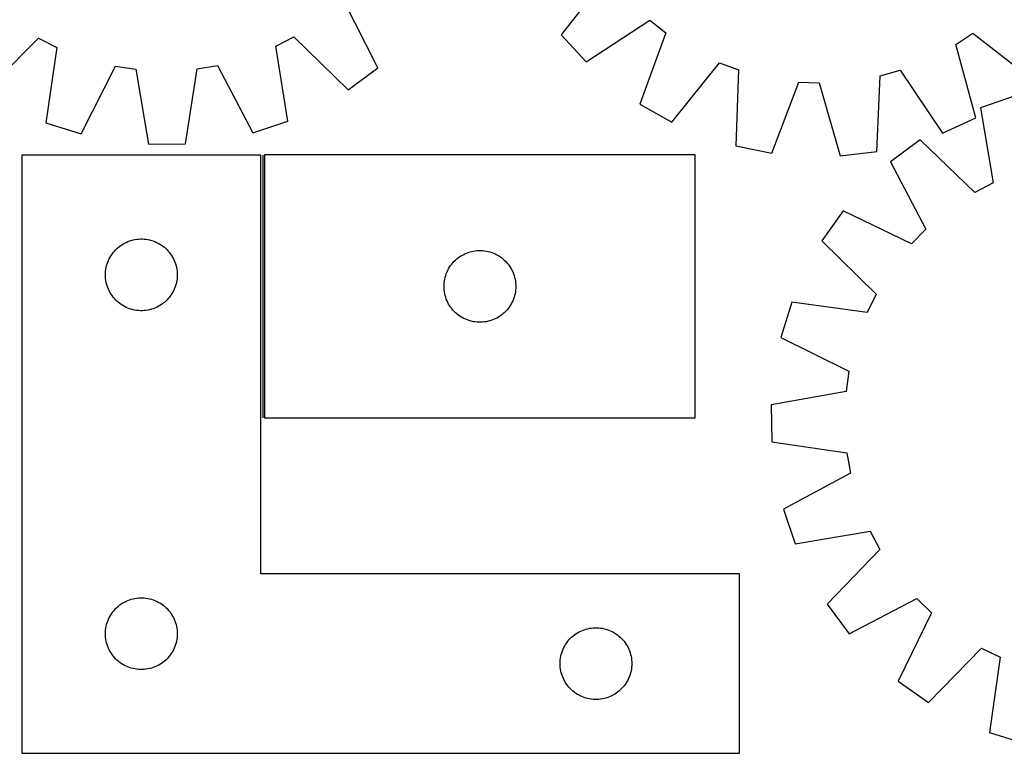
# Model space of a CAD drawing. Header units: millimetres. Extents: x 7 to 1493, y 7 to 2993.
# Tile 6 of 13: x 287 to 698, y 2116 to 2422. Entities that reach past the tile are written whole.
import ezdxf

# ---------------------------------------------------------------- set-up
doc = ezdxf.new("R2010")
doc.units = ezdxf.units.MM
doc.layers.add('COMMON', color=5, linetype='CONTINUOUS', true_color=0x0000ff)
doc.layers.add('CUT', color=7, linetype='CONTINUOUS', true_color=0x000000)

msp = doc.modelspace()

# ---------------------------------------------------------------- linework, layer by layer
at = {"layer": 'COMMON'}
msp.add_line((388.492524, 2365.574297), (388.492524, 2255.754668), dxfattribs=at)
at = {"layer": 'CUT'}
for p, q in [((532.824963, 2440.96918), (513.259537, 2415.945813)), ((436.642159, 2402.049624), (422.200001, 2430.340945)), ((523.686338, 2404.631558), (550.221092, 2422.092416)), ((550.221092, 2422.092416), (556.946557, 2416.773817)), ((513.259537, 2415.945813), (523.686338, 2404.631558)), ((556.946557, 2416.773817), (546.071377, 2386.929133)), ((678.182136, 2411.825064), (685.318706, 2416.577823)), ((685.318706, 2416.577823), (710.342073, 2397.012398)), ((272.370935, 2391.974956), (294.814708, 2414.452764)), ((294.814708, 2414.452764), (302.47878, 2410.608108)), ((393.912266, 2411.18185), (401.527486, 2415.122383)), ((401.527486, 2415.122383), (424.251575, 2392.928002)), ((686.588709, 2381.193311), (678.182136, 2411.825064)), ((302.47878, 2410.608108), (297.880033, 2379.178404)), ((398.905076, 2379.812333), (393.912266, 2411.18185)), ((559.484151, 2379.390695), (579.324499, 2404.196648)), ((579.324499, 2404.196648), (587.364334, 2401.216643)), ((312.542583, 2374.515767), (326.941854, 2402.828939)), ((326.941854, 2402.828939), (335.418884, 2401.540783)), ((335.418884, 2401.540783), (340.757529, 2370.228267)), ((356.143276, 2370.324812), (361.088546, 2401.701859)), ((361.088546, 2401.701859), (369.548742, 2403.096296)), ((369.548742, 2403.096296), (384.302194, 2374.966056)), ((424.251575, 2392.928002), (436.642159, 2402.049624)), ((587.364334, 2401.216643), (586.243938, 2369.472045)), ((646.597601, 2398.798781), (654.853567, 2401.113603)), ((654.853567, 2401.113603), (672.606154, 2374.773132)), ((601.329749, 2366.44734), (612.533581, 2396.170208)), ((612.533581, 2396.170208), (621.100791, 2395.820501)), ((621.100791, 2395.820501), (629.844851, 2365.283373)), ((645.126995, 2367.068479), (646.597601, 2398.798781)), ((703.036828, 2390.331105), (688.475215, 2385.362202)), ((546.071377, 2386.929133), (559.484151, 2379.390695)), ((688.475215, 2385.362202), (693.731637, 2354.035779)), ((297.880033, 2379.178404), (312.542583, 2374.515767)), ((384.302194, 2374.966056), (398.905076, 2379.812333)), ((672.606154, 2374.773132), (686.588709, 2381.193311)), ((663.239903, 2372.033856), (650.926462, 2362.808363)), ((686.149823, 2350.031349), (663.239903, 2372.033856)), ((340.757529, 2370.228267), (356.143276, 2370.324812)), ((586.243938, 2369.472045), (601.329749, 2366.44734)), ((629.844851, 2365.283373), (645.126995, 2367.068479)), ((387.742524, 2365.574297), (287.742524, 2365.574297)), ((287.742524, 2365.574297), (287.742524, 2115.574297)), ((387.742524, 2190.574297), (387.742524, 2365.574297)), ((569.242525, 2365.754668), (389.242525, 2365.754668)), ((389.242525, 2365.754668), (389.242525, 2255.754668)), ((569.242525, 2255.754668), (569.242525, 2365.754668)), ((650.926462, 2362.808363), (665.606013, 2334.639488)), ((693.731637, 2354.035779), (686.149823, 2350.031349)), ((631.044939, 2342.334212), (622.184995, 2329.755184)), ((659.632716, 2328.488139), (631.044939, 2342.334212)), ((665.606013, 2334.639488), (659.632716, 2328.488139)), ((331.383808, 2329.159831), (332.091605, 2329.469156)), ((332.091605, 2329.469156), (332.814388, 2329.741635)), ((332.814388, 2329.741635), (333.550239, 2329.976545)), ((333.550239, 2329.976545), (334.297208, 2330.173262)), ((334.297208, 2330.173262), (335.053313, 2330.331266)), ((335.053313, 2330.331266), (335.816549, 2330.450137)), ((335.816549, 2330.450137), (336.584892, 2330.52956)), ((336.584892, 2330.52956), (337.356305, 2330.569324)), ((337.356305, 2330.569324), (338.128743, 2330.569324)), ((338.128743, 2330.569324), (338.900156, 2330.52956)), ((338.900156, 2330.52956), (339.668499, 2330.450137)), ((339.668499, 2330.450137), (340.431735, 2330.331266)), ((340.431735, 2330.331266), (341.18784, 2330.173262)), ((341.18784, 2330.173262), (341.934808, 2329.976545)), ((341.934808, 2329.976545), (342.67066, 2329.741635)), ((342.67066, 2329.741635), (343.393442, 2329.469156)), ((343.393442, 2329.469156), (344.10124, 2329.159831)), ((622.184995, 2329.755184), (644.850739, 2307.501223)), ((325.980727, 2324.883439), (326.475545, 2325.476579)), ((326.475545, 2325.476579), (327.000241, 2326.043459)), ((327.000241, 2326.043459), (327.553424, 2326.582577)), ((327.553424, 2326.582577), (328.133626, 2327.092503)), ((328.133626, 2327.092503), (328.73931, 2327.571885)), ((328.73931, 2327.571885), (329.368868, 2328.019452)), ((329.368868, 2328.019452), (330.020632, 2328.434016)), ((330.020632, 2328.434016), (330.692873, 2328.814479)), ((330.692873, 2328.814479), (331.383808, 2329.159831)), ((344.10124, 2329.159831), (344.792175, 2328.814479)), ((344.792175, 2328.814479), (345.464416, 2328.434016)), ((345.464416, 2328.434016), (346.11618, 2328.019452)), ((346.11618, 2328.019452), (346.745738, 2327.571885)), ((346.745738, 2327.571885), (347.351422, 2327.092503)), ((347.351422, 2327.092503), (347.931624, 2326.582577)), ((347.931624, 2326.582577), (348.484807, 2326.043459)), ((348.484807, 2326.043459), (349.009503, 2325.476579)), ((349.009503, 2325.476579), (349.504321, 2324.883439)), ((475.05024, 2325.156916), (475.797209, 2325.353634)), ((475.797209, 2325.353634), (476.553314, 2325.511638)), ((476.553314, 2325.511638), (477.31655, 2325.630508)), ((477.31655, 2325.630508), (478.084893, 2325.709931)), ((478.084893, 2325.709931), (478.856306, 2325.749695)), ((478.856306, 2325.749695), (479.628744, 2325.749695)), ((479.628744, 2325.749695), (480.400157, 2325.709931)), ((480.400157, 2325.709931), (481.1685, 2325.630508)), ((481.1685, 2325.630508), (481.931736, 2325.511638)), ((481.931736, 2325.511638), (482.687841, 2325.353634)), ((482.687841, 2325.353634), (483.434809, 2325.156916)), ((323.706772, 2320.865578), (323.99777, 2321.581105)), ((323.99777, 2321.581105), (324.325218, 2322.280704)), ((324.325218, 2322.280704), (324.688245, 2322.962518)), ((324.688245, 2322.962518), (325.08589, 2323.62474)), ((325.08589, 2323.62474), (325.517099, 2324.265613)), ((325.517099, 2324.265613), (325.980727, 2324.883439)), ((349.504321, 2324.883439), (349.967949, 2324.265613)), ((349.967949, 2324.265613), (350.399157, 2323.62474)), ((350.399157, 2323.62474), (350.796803, 2322.962518)), ((350.796803, 2322.962518), (351.15983, 2322.280704)), ((351.15983, 2322.280704), (351.487277, 2321.581105)), ((351.487277, 2321.581105), (351.778276, 2320.865578)), ((467.975546, 2320.65695), (468.500242, 2321.223831)), ((468.500242, 2321.223831), (469.053425, 2321.762949)), ((469.053425, 2321.762949), (469.633627, 2322.272875)), ((469.633627, 2322.272875), (470.239311, 2322.752257)), ((470.239311, 2322.752257), (470.868869, 2323.199824)), ((470.868869, 2323.199824), (471.520633, 2323.614388)), ((471.520633, 2323.614388), (472.192874, 2323.99485)), ((472.192874, 2323.99485), (472.883809, 2324.340202)), ((472.883809, 2324.340202), (473.591606, 2324.649528)), ((473.591606, 2324.649528), (474.314389, 2324.922007)), ((474.314389, 2324.922007), (475.05024, 2325.156916)), ((483.434809, 2325.156916), (484.170661, 2324.922007)), ((484.170661, 2324.922007), (484.893443, 2324.649528)), ((484.893443, 2324.649528), (485.601241, 2324.340202)), ((485.601241, 2324.340202), (486.292176, 2323.99485)), ((486.292176, 2323.99485), (486.964417, 2323.614388)), ((486.964417, 2323.614388), (487.616181, 2323.199824)), ((487.616181, 2323.199824), (488.245739, 2322.752257)), ((488.245739, 2322.752257), (488.851423, 2322.272875)), ((488.851423, 2322.272875), (489.431625, 2321.762949)), ((489.431625, 2321.762949), (489.984808, 2321.223831)), ((489.984808, 2321.223831), (490.509504, 2320.65695)), ((322.762413, 2316.346478), (322.822026, 2317.116612)), ((322.822026, 2317.116612), (322.921205, 2317.882655)), ((322.921205, 2317.882655), (323.059689, 2318.642578)), ((323.059689, 2318.642578), (323.237108, 2319.394364)), ((323.237108, 2319.394364), (323.452993, 2320.136019)), ((323.452993, 2320.136019), (323.706772, 2320.865578)), ((351.778276, 2320.865578), (352.032055, 2320.136019)), ((352.032055, 2320.136019), (352.24794, 2319.394364)), ((352.24794, 2319.394364), (352.425359, 2318.642578)), ((352.425359, 2318.642578), (352.563842, 2317.882655)), ((352.563842, 2317.882655), (352.663022, 2317.116612)), ((352.663022, 2317.116612), (352.722635, 2316.346478)), ((465.497771, 2316.761477), (465.825219, 2317.461075)), ((465.825219, 2317.461075), (466.188246, 2318.142889)), ((466.188246, 2318.142889), (466.585891, 2318.805111)), ((466.585891, 2318.805111), (467.0171, 2319.445985)), ((467.0171, 2319.445985), (467.480728, 2320.063811)), ((467.480728, 2320.063811), (467.975546, 2320.65695)), ((490.509504, 2320.65695), (491.004322, 2320.063811)), ((491.004322, 2320.063811), (491.46795, 2319.445985)), ((491.46795, 2319.445985), (491.899158, 2318.805111)), ((491.899158, 2318.805111), (492.296804, 2318.142889)), ((492.296804, 2318.142889), (492.659831, 2317.461075)), ((492.659831, 2317.461075), (492.987278, 2316.761477)), ((322.742524, 2315.574297), (322.762413, 2316.346478)), ((322.762413, 2314.802115), (322.742524, 2315.574297)), ((322.822026, 2314.031982), (322.762413, 2314.802115)), ((322.921205, 2313.265938), (322.822026, 2314.031982)), ((323.059689, 2312.506016), (322.921205, 2313.265938)), ((352.563842, 2313.265938), (352.425359, 2312.506016)), ((352.663022, 2314.031982), (352.563842, 2313.265938)), ((352.722635, 2314.802115), (352.663022, 2314.031982)), ((352.722635, 2316.346478), (352.742524, 2315.574297)), ((352.742524, 2315.574297), (352.722635, 2314.802115)), ((464.322027, 2312.296983), (464.421206, 2313.063027)), ((464.421206, 2313.063027), (464.55969, 2313.822949)), ((464.55969, 2313.822949), (464.737109, 2314.574735)), ((464.737109, 2314.574735), (464.952994, 2315.316391)), ((464.952994, 2315.316391), (465.206773, 2316.04595)), ((465.206773, 2316.04595), (465.497771, 2316.761477)), ((492.987278, 2316.761477), (493.278277, 2316.04595)), ((493.278277, 2316.04595), (493.532056, 2315.316391)), ((493.532056, 2315.316391), (493.747941, 2314.574735)), ((493.747941, 2314.574735), (493.92536, 2313.822949)), ((493.92536, 2313.822949), (494.063843, 2313.063027)), ((494.063843, 2313.063027), (494.163023, 2312.296983)), ((323.237108, 2311.75423), (323.059689, 2312.506016)), ((323.452993, 2311.012574), (323.237108, 2311.75423)), ((323.706772, 2310.283015), (323.452993, 2311.012574)), ((323.99777, 2309.567488), (323.706772, 2310.283015)), ((324.325218, 2308.86789), (323.99777, 2309.567488)), ((324.688245, 2308.186076), (324.325218, 2308.86789)), ((351.15983, 2308.86789), (350.796803, 2308.186076)), ((351.487277, 2309.567488), (351.15983, 2308.86789)), ((351.778276, 2310.283015), (351.487277, 2309.567488)), ((352.032055, 2311.012574), (351.778276, 2310.283015)), ((352.24794, 2311.75423), (352.032055, 2311.012574)), ((352.425359, 2312.506016), (352.24794, 2311.75423)), ((464.242525, 2310.754668), (464.262414, 2311.52685)), ((464.262414, 2309.982487), (464.242525, 2310.754668)), ((464.262414, 2311.52685), (464.322027, 2312.296983)), ((464.322027, 2309.212353), (464.262414, 2309.982487)), ((464.421206, 2308.44631), (464.322027, 2309.212353)), ((494.163023, 2309.212353), (494.063843, 2308.44631)), ((494.163023, 2312.296983), (494.222636, 2311.52685)), ((494.222636, 2309.982487), (494.163023, 2309.212353)), ((494.222636, 2311.52685), (494.242525, 2310.754668)), ((494.242525, 2310.754668), (494.222636, 2309.982487)), ((325.08589, 2307.523854), (324.688245, 2308.186076)), ((325.517099, 2306.88298), (325.08589, 2307.523854)), ((325.980727, 2306.265155), (325.517099, 2306.88298)), ((326.475545, 2305.672015), (325.980727, 2306.265155)), ((327.000241, 2305.105134), (326.475545, 2305.672015)), ((327.553424, 2304.566016), (327.000241, 2305.105134)), ((348.484807, 2305.105134), (347.931624, 2304.566016)), ((349.009503, 2305.672015), (348.484807, 2305.105134)), ((349.504321, 2306.265155), (349.009503, 2305.672015)), ((349.967949, 2306.88298), (349.504321, 2306.265155)), ((350.399157, 2307.523854), (349.967949, 2306.88298)), ((350.796803, 2308.186076), (350.399157, 2307.523854)), ((464.55969, 2307.686387), (464.421206, 2308.44631)), ((464.737109, 2306.934602), (464.55969, 2307.686387)), ((464.952994, 2306.192946), (464.737109, 2306.934602)), ((465.206773, 2305.463387), (464.952994, 2306.192946)), ((465.497771, 2304.74786), (465.206773, 2305.463387)), ((465.825219, 2304.048261), (465.497771, 2304.74786)), ((492.987278, 2304.74786), (492.659831, 2304.048261)), ((493.278277, 2305.463387), (492.987278, 2304.74786)), ((493.532056, 2306.192946), (493.278277, 2305.463387)), ((493.747941, 2306.934602), (493.532056, 2306.192946)), ((493.92536, 2307.686387), (493.747941, 2306.934602)), ((494.063843, 2308.44631), (493.92536, 2307.686387)), ((644.850739, 2307.501223), (641.070668, 2299.805092)), ((328.133626, 2304.05609), (327.553424, 2304.566016)), ((328.73931, 2303.576708), (328.133626, 2304.05609)), ((329.368868, 2303.129142), (328.73931, 2303.576708)), ((330.020632, 2302.714577), (329.368868, 2303.129142)), ((330.692873, 2302.334115), (330.020632, 2302.714577)), ((331.383808, 2301.988763), (330.692873, 2302.334115)), ((332.091605, 2301.679437), (331.383808, 2301.988763)), ((332.814388, 2301.406958), (332.091605, 2301.679437)), ((333.550239, 2301.172049), (332.814388, 2301.406958)), ((334.297208, 2300.975331), (333.550239, 2301.172049)), ((335.053313, 2300.817327), (334.297208, 2300.975331)), ((335.816549, 2300.698457), (335.053313, 2300.817327)), ((336.584892, 2300.619034), (335.816549, 2300.698457)), ((337.356305, 2300.57927), (336.584892, 2300.619034)), ((338.128743, 2300.57927), (337.356305, 2300.57927)), ((338.900156, 2300.619034), (338.128743, 2300.57927)), ((339.668499, 2300.698457), (338.900156, 2300.619034)), ((340.431735, 2300.817327), (339.668499, 2300.698457)), ((341.18784, 2300.975331), (340.431735, 2300.817327)), ((341.934808, 2301.172049), (341.18784, 2300.975331)), ((342.67066, 2301.406958), (341.934808, 2301.172049)), ((343.393442, 2301.679437), (342.67066, 2301.406958)), ((344.10124, 2301.988763), (343.393442, 2301.679437)), ((344.792175, 2302.334115), (344.10124, 2301.988763)), ((345.464416, 2302.714577), (344.792175, 2302.334115)), ((346.11618, 2303.129142), (345.464416, 2302.714577)), ((346.745738, 2303.576708), (346.11618, 2303.129142)), ((347.351422, 2304.05609), (346.745738, 2303.576708)), ((347.931624, 2304.566016), (347.351422, 2304.05609)), ((466.188246, 2303.366447), (465.825219, 2304.048261)), ((466.585891, 2302.704225), (466.188246, 2303.366447)), ((467.0171, 2302.063352), (466.585891, 2302.704225)), ((467.480728, 2301.445526), (467.0171, 2302.063352)), ((467.975546, 2300.852387), (467.480728, 2301.445526)), ((468.500242, 2300.285506), (467.975546, 2300.852387)), ((490.509504, 2300.852387), (489.984808, 2300.285506)), ((491.004322, 2301.445526), (490.509504, 2300.852387)), ((491.46795, 2302.063352), (491.004322, 2301.445526)), ((491.899158, 2302.704225), (491.46795, 2302.063352)), ((492.296804, 2303.366447), (491.899158, 2302.704225)), ((492.659831, 2304.048261), (492.296804, 2303.366447)), ((609.603404, 2304.139381), (605.06423, 2289.438141)), ((641.070668, 2299.805092), (609.603404, 2304.139381)), ((469.053425, 2299.746388), (468.500242, 2300.285506)), ((469.633627, 2299.236462), (469.053425, 2299.746388)), ((470.239311, 2298.75708), (469.633627, 2299.236462)), ((470.868869, 2298.309513), (470.239311, 2298.75708)), ((471.520633, 2297.894949), (470.868869, 2298.309513)), ((472.192874, 2297.514486), (471.520633, 2297.894949)), ((472.883809, 2297.169134), (472.192874, 2297.514486)), ((473.591606, 2296.859809), (472.883809, 2297.169134)), ((474.314389, 2296.58733), (473.591606, 2296.859809)), ((475.05024, 2296.35242), (474.314389, 2296.58733)), ((484.170661, 2296.58733), (483.434809, 2296.35242)), ((484.893443, 2296.859809), (484.170661, 2296.58733)), ((485.601241, 2297.169134), (484.893443, 2296.859809)), ((486.292176, 2297.514486), (485.601241, 2297.169134)), ((486.964417, 2297.894949), (486.292176, 2297.514486)), ((487.616181, 2298.309513), (486.964417, 2297.894949)), ((488.245739, 2298.75708), (487.616181, 2298.309513)), ((488.851423, 2299.236462), (488.245739, 2298.75708)), ((489.431625, 2299.746388), (488.851423, 2299.236462)), ((489.984808, 2300.285506), (489.431625, 2299.746388)), ((475.797209, 2296.155703), (475.05024, 2296.35242)), ((476.553314, 2295.997699), (475.797209, 2296.155703)), ((477.31655, 2295.878828), (476.553314, 2295.997699)), ((478.084893, 2295.799405), (477.31655, 2295.878828)), ((478.856306, 2295.759641), (478.084893, 2295.799405)), ((479.628744, 2295.759641), (478.856306, 2295.759641)), ((480.400157, 2295.799405), (479.628744, 2295.759641)), ((481.1685, 2295.878828), (480.400157, 2295.799405)), ((481.931736, 2295.997699), (481.1685, 2295.878828)), ((482.687841, 2296.155703), (481.931736, 2295.997699)), ((483.434809, 2296.35242), (482.687841, 2296.155703)), ((605.06423, 2289.438141), (633.497486, 2275.277466)), ((633.497486, 2275.277466), (632.280659, 2266.789905)), ((632.280659, 2266.789905), (601.014144, 2261.188139)), ((601.014144, 2261.188139), (601.240065, 2245.803747)), ((389.242525, 2255.754668), (569.242525, 2255.754668)), ((601.240065, 2245.803747), (632.657588, 2241.122505)), ((632.657588, 2241.122505), (634.123118, 2232.674334)), ((634.123118, 2232.674334), (606.117936, 2217.684853)), ((606.117936, 2217.684853), (611.086839, 2203.123241)), ((611.086839, 2203.123241), (642.413262, 2208.379663)), ((642.413262, 2208.379663), (646.417692, 2200.797848)), ((646.417692, 2200.797848), (624.415185, 2177.887928)), ((587.742524, 2190.574297), (387.742524, 2190.574297)), ((587.742524, 2115.574297), (587.742524, 2190.574297)), ((327.553424, 2176.582577), (328.133626, 2177.092503)), ((328.133626, 2177.092503), (328.73931, 2177.571885)), ((328.73931, 2177.571885), (329.368868, 2178.019452)), ((329.368868, 2178.019452), (330.020632, 2178.434016)), ((330.020632, 2178.434016), (330.692873, 2178.814479)), ((330.692873, 2178.814479), (331.383808, 2179.159831)), ((331.383808, 2179.159831), (332.091605, 2179.469156)), ((332.091605, 2179.469156), (332.814388, 2179.741635)), ((332.814388, 2179.741635), (333.550239, 2179.976545)), ((333.550239, 2179.976545), (334.297208, 2180.173262)), ((334.297208, 2180.173262), (335.053313, 2180.331266)), ((335.053313, 2180.331266), (335.816549, 2180.450137)), ((335.816549, 2180.450137), (336.584892, 2180.52956)), ((336.584892, 2180.52956), (337.356305, 2180.569324)), ((337.356305, 2180.569324), (338.128743, 2180.569324)), ((338.128743, 2180.569324), (338.900156, 2180.52956)), ((338.900156, 2180.52956), (339.668499, 2180.450137)), ((339.668499, 2180.450137), (340.431735, 2180.331266)), ((340.431735, 2180.331266), (341.18784, 2180.173262)), ((341.18784, 2180.173262), (341.934808, 2179.976545)), ((341.934808, 2179.976545), (342.67066, 2179.741635)), ((342.67066, 2179.741635), (343.393442, 2179.469156)), ((343.393442, 2179.469156), (344.10124, 2179.159831)), ((344.10124, 2179.159831), (344.792175, 2178.814479)), ((344.792175, 2178.814479), (345.464416, 2178.434016)), ((345.464416, 2178.434016), (346.11618, 2178.019452)), ((346.11618, 2178.019452), (346.745738, 2177.571885)), ((346.745738, 2177.571885), (347.351422, 2177.092503)), ((347.351422, 2177.092503), (347.931624, 2176.582577)), ((624.415185, 2177.887928), (633.640678, 2165.574487)), ((633.640678, 2165.574487), (661.809553, 2180.254039)), ((661.809553, 2180.254039), (667.960902, 2174.280742)), ((324.325218, 2172.280704), (324.688245, 2172.962518)), ((324.688245, 2172.962518), (325.08589, 2173.62474)), ((325.08589, 2173.62474), (325.517099, 2174.265613)), ((325.517099, 2174.265613), (325.980727, 2174.883439)), ((325.980727, 2174.883439), (326.475545, 2175.476579)), ((326.475545, 2175.476579), (327.000241, 2176.043459)), ((327.000241, 2176.043459), (327.553424, 2176.582577)), ((347.931624, 2176.582577), (348.484807, 2176.043459)), ((348.484807, 2176.043459), (349.009503, 2175.476579)), ((349.009503, 2175.476579), (349.504321, 2174.883439)), ((349.504321, 2174.883439), (349.967949, 2174.265613)), ((349.967949, 2174.265613), (350.399157, 2173.62474)), ((350.399157, 2173.62474), (350.796803, 2172.962518)), ((350.796803, 2172.962518), (351.15983, 2172.280704)), ((667.960902, 2174.280742), (654.114829, 2145.692964)), ((323.059689, 2168.642578), (323.237108, 2169.394364)), ((323.237108, 2169.394364), (323.452993, 2170.136019)), ((323.452993, 2170.136019), (323.706772, 2170.865578)), ((323.706772, 2170.865578), (323.99777, 2171.581105)), ((323.99777, 2171.581105), (324.325218, 2172.280704)), ((351.15983, 2172.280704), (351.487277, 2171.581105)), ((351.487277, 2171.581105), (351.778276, 2170.865578)), ((351.778276, 2170.865578), (352.032055, 2170.136019)), ((352.032055, 2170.136019), (352.24794, 2169.394364)), ((352.24794, 2169.394364), (352.425359, 2168.642578)), ((322.742524, 2165.574297), (322.762413, 2166.346478)), ((322.762413, 2164.802115), (322.742524, 2165.574297)), ((322.762413, 2166.346478), (322.822026, 2167.116612)), ((322.822026, 2164.031982), (322.762413, 2164.802115)), ((322.822026, 2167.116612), (322.921205, 2167.882655)), ((322.921205, 2167.882655), (323.059689, 2168.642578)), ((352.425359, 2168.642578), (352.563842, 2167.882655)), ((352.563842, 2167.882655), (352.663022, 2167.116612)), ((352.663022, 2167.116612), (352.722635, 2166.346478)), ((352.722635, 2164.802115), (352.663022, 2164.031982)), ((352.722635, 2166.346478), (352.742524, 2165.574297)), ((352.742524, 2165.574297), (352.722635, 2164.802115)), ((518.133626, 2164.592503), (518.73931, 2165.071885)), ((518.73931, 2165.071885), (519.368868, 2165.519452)), ((519.368868, 2165.519452), (520.020632, 2165.934016)), ((520.020632, 2165.934016), (520.692873, 2166.314479)), ((520.692873, 2166.314479), (521.383808, 2166.659831)), ((521.383808, 2166.659831), (522.091605, 2166.969156)), ((522.091605, 2166.969156), (522.814388, 2167.241635)), ((522.814388, 2167.241635), (523.550239, 2167.476545)), ((523.550239, 2167.476545), (524.297208, 2167.673262)), ((524.297208, 2167.673262), (525.053313, 2167.831266)), ((525.053313, 2167.831266), (525.816549, 2167.950137)), ((525.816549, 2167.950137), (526.584892, 2168.02956)), ((526.584892, 2168.02956), (527.356305, 2168.069324)), ((527.356305, 2168.069324), (528.128743, 2168.069324)), ((528.128743, 2168.069324), (528.900156, 2168.02956)), ((528.900156, 2168.02956), (529.668499, 2167.950137)), ((529.668499, 2167.950137), (530.431735, 2167.831266)), ((530.431735, 2167.831266), (531.18784, 2167.673262)), ((531.18784, 2167.673262), (531.934808, 2167.476545)), ((531.934808, 2167.476545), (532.67066, 2167.241635)), ((532.67066, 2167.241635), (533.393442, 2166.969156)), ((533.393442, 2166.969156), (534.10124, 2166.659831)), ((534.10124, 2166.659831), (534.792175, 2166.314479)), ((534.792175, 2166.314479), (535.464416, 2165.934016)), ((535.464416, 2165.934016), (536.11618, 2165.519452)), ((536.11618, 2165.519452), (536.745738, 2165.071885)), ((536.745738, 2165.071885), (537.351422, 2164.592503)), ((322.921205, 2163.265938), (322.822026, 2164.031982)), ((323.059689, 2162.506016), (322.921205, 2163.265938)), ((323.237108, 2161.75423), (323.059689, 2162.506016)), ((323.452993, 2161.012574), (323.237108, 2161.75423)), ((323.706772, 2160.283015), (323.452993, 2161.012574)), ((352.032055, 2161.012574), (351.778276, 2160.283015)), ((352.24794, 2161.75423), (352.032055, 2161.012574)), ((352.425359, 2162.506016), (352.24794, 2161.75423)), ((352.563842, 2163.265938), (352.425359, 2162.506016)), ((352.663022, 2164.031982), (352.563842, 2163.265938)), ((514.688245, 2160.462518), (515.08589, 2161.12474)), ((515.08589, 2161.12474), (515.517099, 2161.765613)), ((515.517099, 2161.765613), (515.980727, 2162.383439)), ((515.980727, 2162.383439), (516.475545, 2162.976579)), ((516.475545, 2162.976579), (517.000241, 2163.543459)), ((517.000241, 2163.543459), (517.553424, 2164.082577)), ((517.553424, 2164.082577), (518.133626, 2164.592503)), ((537.351422, 2164.592503), (537.931624, 2164.082577)), ((537.931624, 2164.082577), (538.484807, 2163.543459)), ((538.484807, 2163.543459), (539.009503, 2162.976579)), ((539.009503, 2162.976579), (539.504321, 2162.383439)), ((539.504321, 2162.383439), (539.967949, 2161.765613)), ((539.967949, 2161.765613), (540.399157, 2161.12474)), ((540.399157, 2161.12474), (540.796803, 2160.462518)), ((323.99777, 2159.567488), (323.706772, 2160.283015)), ((324.325218, 2158.86789), (323.99777, 2159.567488)), ((324.688245, 2158.186076), (324.325218, 2158.86789)), ((325.08589, 2157.523854), (324.688245, 2158.186076)), ((325.517099, 2156.88298), (325.08589, 2157.523854)), ((325.980727, 2156.265155), (325.517099, 2156.88298)), ((349.967949, 2156.88298), (349.504321, 2156.265155)), ((350.399157, 2157.523854), (349.967949, 2156.88298)), ((350.796803, 2158.186076), (350.399157, 2157.523854)), ((351.15983, 2158.86789), (350.796803, 2158.186076)), ((351.487277, 2159.567488), (351.15983, 2158.86789)), ((351.778276, 2160.283015), (351.487277, 2159.567488)), ((513.059689, 2156.142578), (513.237108, 2156.894364)), ((513.237108, 2156.894364), (513.452993, 2157.636019)), ((513.452993, 2157.636019), (513.706772, 2158.365578)), ((513.706772, 2158.365578), (513.99777, 2159.081105)), ((513.99777, 2159.081105), (514.325218, 2159.780704)), ((514.325218, 2159.780704), (514.688245, 2160.462518)), ((540.796803, 2160.462518), (541.15983, 2159.780704)), ((541.15983, 2159.780704), (541.487277, 2159.081105)), ((541.487277, 2159.081105), (541.778276, 2158.365578)), ((541.778276, 2158.365578), (542.032055, 2157.636019)), ((542.032055, 2157.636019), (542.24794, 2156.894364)), ((542.24794, 2156.894364), (542.425359, 2156.142578)), ((666.693857, 2136.83302), (688.947818, 2159.498765)), ((688.947818, 2159.498765), (696.643949, 2155.718693)), ((326.475545, 2155.672015), (325.980727, 2156.265155)), ((327.000241, 2155.105134), (326.475545, 2155.672015)), ((327.553424, 2154.566016), (327.000241, 2155.105134)), ((328.133626, 2154.05609), (327.553424, 2154.566016)), ((328.73931, 2153.576708), (328.133626, 2154.05609)), ((329.368868, 2153.129142), (328.73931, 2153.576708)), ((330.020632, 2152.714577), (329.368868, 2153.129142)), ((330.692873, 2152.334115), (330.020632, 2152.714577)), ((345.464416, 2152.714577), (344.792175, 2152.334115)), ((346.11618, 2153.129142), (345.464416, 2152.714577)), ((346.745738, 2153.576708), (346.11618, 2153.129142)), ((347.351422, 2154.05609), (346.745738, 2153.576708)), ((347.931624, 2154.566016), (347.351422, 2154.05609)), ((348.484807, 2155.105134), (347.931624, 2154.566016)), ((349.009503, 2155.672015), (348.484807, 2155.105134)), ((349.504321, 2156.265155), (349.009503, 2155.672015)), ((512.742524, 2153.074297), (512.762413, 2153.846478)), ((512.762413, 2152.302115), (512.742524, 2153.074297)), ((512.762413, 2153.846478), (512.822026, 2154.616612)), ((512.822026, 2154.616612), (512.921205, 2155.382655)), ((512.921205, 2155.382655), (513.059689, 2156.142578)), ((542.425359, 2156.142578), (542.563842, 2155.382655)), ((542.563842, 2155.382655), (542.663022, 2154.616612)), ((542.663022, 2154.616612), (542.722635, 2153.846478)), ((542.722635, 2153.846478), (542.742524, 2153.074297)), ((542.742524, 2153.074297), (542.722635, 2152.302115)), ((696.643949, 2155.718693), (692.30966, 2124.251429)), ((331.383808, 2151.988763), (330.692873, 2152.334115)), ((332.091605, 2151.679437), (331.383808, 2151.988763)), ((332.814388, 2151.406958), (332.091605, 2151.679437)), ((333.550239, 2151.172049), (332.814388, 2151.406958)), ((334.297208, 2150.975331), (333.550239, 2151.172049)), ((335.053313, 2150.817327), (334.297208, 2150.975331)), ((335.816549, 2150.698457), (335.053313, 2150.817327)), ((336.584892, 2150.619034), (335.816549, 2150.698457)), ((337.356305, 2150.57927), (336.584892, 2150.619034)), ((338.128743, 2150.57927), (337.356305, 2150.57927)), ((338.900156, 2150.619034), (338.128743, 2150.57927)), ((339.668499, 2150.698457), (338.900156, 2150.619034)), ((340.431735, 2150.817327), (339.668499, 2150.698457)), ((341.18784, 2150.975331), (340.431735, 2150.817327)), ((341.934808, 2151.172049), (341.18784, 2150.975331)), ((342.67066, 2151.406958), (341.934808, 2151.172049)), ((343.393442, 2151.679437), (342.67066, 2151.406958)), ((344.10124, 2151.988763), (343.393442, 2151.679437)), ((344.792175, 2152.334115), (344.10124, 2151.988763)), ((512.822026, 2151.531982), (512.762413, 2152.302115)), ((512.921205, 2150.765938), (512.822026, 2151.531982)), ((513.059689, 2150.006016), (512.921205, 2150.765938)), ((513.237108, 2149.25423), (513.059689, 2150.006016)), ((513.452993, 2148.512574), (513.237108, 2149.25423)), ((513.706772, 2147.783015), (513.452993, 2148.512574)), ((542.032055, 2148.512574), (541.778276, 2147.783015)), ((542.24794, 2149.25423), (542.032055, 2148.512574)), ((542.425359, 2150.006016), (542.24794, 2149.25423)), ((542.563842, 2150.765938), (542.425359, 2150.006016)), ((542.663022, 2151.531982), (542.563842, 2150.765938)), ((542.722635, 2152.302115), (542.663022, 2151.531982)), ((513.99777, 2147.067488), (513.706772, 2147.783015)), ((514.325218, 2146.36789), (513.99777, 2147.067488)), ((514.688245, 2145.686076), (514.325218, 2146.36789)), ((515.08589, 2145.023854), (514.688245, 2145.686076)), ((515.517099, 2144.38298), (515.08589, 2145.023854)), ((515.980727, 2143.765155), (515.517099, 2144.38298)), ((539.967949, 2144.38298), (539.504321, 2143.765155)), ((540.399157, 2145.023854), (539.967949, 2144.38298)), ((540.796803, 2145.686076), (540.399157, 2145.023854)), ((541.15983, 2146.36789), (540.796803, 2145.686076)), ((541.487277, 2147.067488), (541.15983, 2146.36789)), ((541.778276, 2147.783015), (541.487277, 2147.067488)), ((654.114829, 2145.692964), (666.693857, 2136.83302)), ((516.475545, 2143.172015), (515.980727, 2143.765155)), ((517.000241, 2142.605134), (516.475545, 2143.172015)), ((517.553424, 2142.066016), (517.000241, 2142.605134)), ((518.133626, 2141.55609), (517.553424, 2142.066016)), ((518.73931, 2141.076708), (518.133626, 2141.55609)), ((519.368868, 2140.629142), (518.73931, 2141.076708)), ((520.020632, 2140.214577), (519.368868, 2140.629142)), ((520.692873, 2139.834115), (520.020632, 2140.214577)), ((535.464416, 2140.214577), (534.792175, 2139.834115)), ((536.11618, 2140.629142), (535.464416, 2140.214577)), ((536.745738, 2141.076708), (536.11618, 2140.629142)), ((537.351422, 2141.55609), (536.745738, 2141.076708)), ((537.931624, 2142.066016), (537.351422, 2141.55609)), ((538.484807, 2142.605134), (537.931624, 2142.066016)), ((539.009503, 2143.172015), (538.484807, 2142.605134)), ((539.504321, 2143.765155), (539.009503, 2143.172015)), ((521.383808, 2139.488763), (520.692873, 2139.834115)), ((522.091605, 2139.179437), (521.383808, 2139.488763)), ((522.814388, 2138.906958), (522.091605, 2139.179437)), ((523.550239, 2138.672049), (522.814388, 2138.906958)), ((524.297208, 2138.475331), (523.550239, 2138.672049)), ((525.053313, 2138.317327), (524.297208, 2138.475331)), ((525.816549, 2138.198457), (525.053313, 2138.317327)), ((526.584892, 2138.119034), (525.816549, 2138.198457)), ((527.356305, 2138.07927), (526.584892, 2138.119034)), ((528.128743, 2138.07927), (527.356305, 2138.07927)), ((528.900156, 2138.119034), (528.128743, 2138.07927)), ((529.668499, 2138.198457), (528.900156, 2138.119034)), ((530.431735, 2138.317327), (529.668499, 2138.198457)), ((531.18784, 2138.475331), (530.431735, 2138.317327)), ((531.934808, 2138.672049), (531.18784, 2138.475331)), ((532.67066, 2138.906958), (531.934808, 2138.672049)), ((533.393442, 2139.179437), (532.67066, 2138.906958)), ((534.10124, 2139.488763), (533.393442, 2139.179437)), ((534.792175, 2139.834115), (534.10124, 2139.488763)), ((692.30966, 2124.251429), (707.0109, 2119.712255)), ((287.742524, 2115.574297), (587.742524, 2115.574297))]:
    msp.add_line(p, q, dxfattribs=at)

doc.saveas('drawing.dxf')
